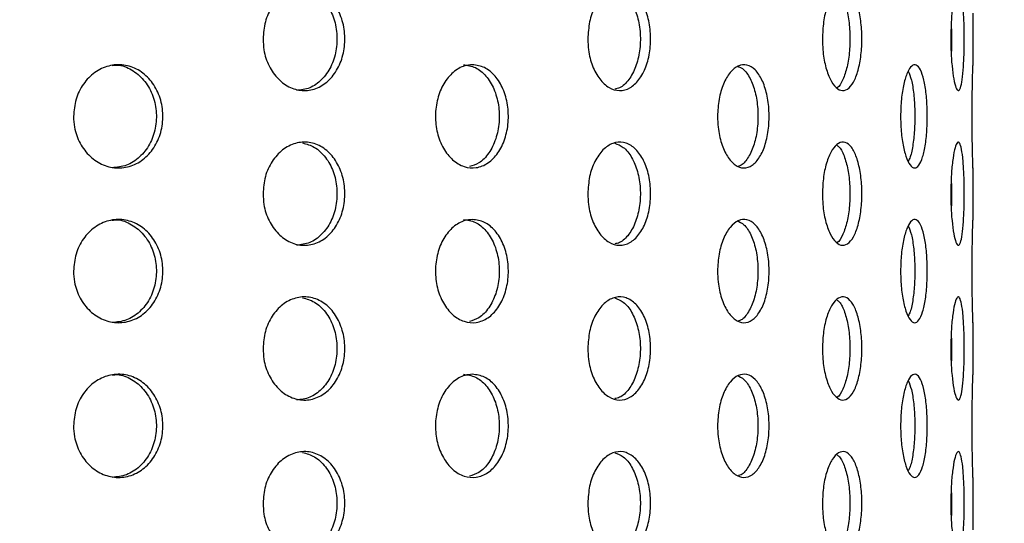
# Model space of a CAD drawing. Header units: millimetres. Extents: x 9412 to 81449, y 6786 to 18619.
# Tile 32 of 41: x 78615 to 78692, y 11873 to 11912. Entities that reach past the tile are written whole.
import ezdxf

# ---------------------------------------------------------------- set-up
doc = ezdxf.new("R2010")
doc.units = ezdxf.units.MM
doc.layers.add('Rysunek', color=7, linetype='Continuous', lineweight=25)
doc.layers.add('S_OPISY_ZB', color=3, linetype='Continuous', lineweight=25)
doc.styles.add('ISOCP', font='simplex.shx', dxfattribs={"width": 0.7})
doc.styles.add('styl3', font='arial.ttf', dxfattribs={"height": 180})
doc.dimstyles.new('ISO-100', dxfattribs={"dimtxt": 180, "dimasz": 130, "dimexe": 1.25, "dimexo": 0.625, "dimgap": 35, "dimtad": 1, "dimtoh": 1, "dimdec": 0, "dimtxsty": 'styl3', "dimcen": 5, "dimclrt": 256, "dimadec": 0, "dimazin": 0, "dimtfac": 1, "dimtdec": 0, "dimtmove": 0, "dimatfit": 3, "dimfxl": 1, "dimarcsym": 0})

# ---------------------------------------------------------------- blocks, each defined once
blk = doc.blocks.new('*D2')
at = {"layer": 'Defpoints', "color": 0}
for p in [(79931.794, 13076.435), (76210.976, 13075.81), (79931.794, 11323.657)]:
    blk.add_point(p, dxfattribs=at)
at = {"layer": 'S_OPISY_ZB', "color": 0, "linetype": 'ByBlock', "lineweight": -2, "ltscale": 200}
for p, q in [((76210.976, 13075.185), (76210.976, 11322.407)), ((79931.794, 13075.81), (79931.794, 11322.407)), ((76340.976, 11323.657), (79801.794, 11323.657))]:
    blk.add_line(p, q, dxfattribs=at)
at = {"layer": 'S_OPISY_ZB', "color": 0}
for points in [[(76340.976, 11345.323), (76340.976, 11301.99), (76210.976, 11323.657)], [(79801.794, 11301.99), (79801.794, 11345.323), (79931.794, 11323.657)]]:
    blk.add_solid(points, dxfattribs=at)
at = {"layer": 'S_OPISY_ZB', "insert": (77821.625, 11408.657), "char_height": 100, "attachment_point": 5, "style": 'ISOCP'}
blk.add_mtext('3720', dxfattribs=at)

msp = doc.modelspace()

# ---------------------------------------------------------------- linework, layer by layer
at = {"layer": 'Rysunek', "ltscale": 200}
for p, q in [((78689.301, 11912.258, -1.415), (78689.301, 11908.2, -1.415)), ((78689.301, 11900.258, -1.415), (78689.301, 11896.2, -1.415)), ((78689.301, 11888.258, -1.415), (78689.301, 11884.2, -1.415)), ((78689.301, 11876.258, -1.415), (78689.301, 11872.2, -1.415))]:
    msp.add_line(p, q, dxfattribs=at)
for points, knots in [([(78634.251, 11910.251, -1.415), (78634.287, 11910.701, -1.415), (78634.359, 11911.6, -1.415), (78634.917, 11912.797, -1.415), (78635.736, 11913.708, -1.415), (78636.751, 11914.228, -1.415), (78637.836, 11914.301, -1.415), (78638.871, 11913.917, -1.415), (78639.741, 11913.12, -1.415), (78640.352, 11911.999, -1.415), (78640.64, 11910.682, -1.415), (78640.573, 11909.316, -1.415), (78640.16, 11908.055, -1.415), (78639.443, 11907.043, -1.415), (78638.499, 11906.391, -1.415), (78637.43, 11906.175, -1.415), (78636.358, 11906.418, -1.415), (78635.401, 11907.093, -1.415), (78634.678, 11908.124, -1.415), (78634.303, 11909.239, -1.415), (78634.266, 11909.969, -1.415), (78634.251, 11910.251, -1.415)], [0, 0, 0, 0, 0.053672, 0.107344, 0.16103, 0.214727, 0.268407, 0.32207, 0.375742, 0.429435, 0.483129, 0.536801, 0.590464, 0.644143, 0.69784, 0.751527, 0.805193, 0.85886, 0.912547, 0.966244, 1, 1, 1, 1]), ([(78637.312, 11914.19, -1.415), (78637.628, 11914.102, -1.415), (78638.292, 11913.916, -1.415), (78639.131, 11913.113, -1.415), (78639.744, 11912.001, -1.415), (78640.031, 11910.681, -1.415), (78639.964, 11909.316, -1.415), (78639.551, 11908.054, -1.415), (78638.834, 11907.048, -1.415), (78637.9, 11906.376, -1.415), (78637.198, 11906.297, -1.415), (78636.852, 11906.258, -1.415)], [0, 0, 0, 0, 0.102314, 0.214919, 0.327569, 0.440219, 0.552824, 0.66541, 0.77803, 0.890688, 1, 1, 1, 1]), ([(78659.437, 11910.251, -1.415), (78659.465, 11910.701, -1.415), (78659.521, 11911.6, -1.415), (78659.956, 11912.797, -1.415), (78660.59, 11913.708, -1.415), (78661.374, 11914.228, -1.415), (78662.208, 11914.301, -1.415), (78662.998, 11913.917, -1.415), (78663.659, 11913.12, -1.415), (78664.122, 11911.999, -1.415), (78664.338, 11910.682, -1.415), (78664.288, 11909.316, -1.415), (78663.976, 11908.055, -1.415), (78663.433, 11907.043, -1.415), (78662.714, 11906.391, -1.415), (78661.897, 11906.175, -1.415), (78661.071, 11906.418, -1.415), (78660.331, 11907.093, -1.415), (78659.77, 11908.124, -1.415), (78659.477, 11909.239, -1.415), (78659.448, 11909.969, -1.415), (78659.437, 11910.251, -1.415)], [0, 0, 0, 0, 0.053672, 0.107343, 0.16103, 0.214727, 0.268407, 0.32207, 0.375742, 0.429435, 0.483129, 0.536801, 0.590464, 0.644143, 0.69784, 0.751527, 0.805194, 0.85886, 0.912547, 0.966244, 1, 1, 1, 1]), ([(78661.521, 11914.169, -1.415), (78661.748, 11914.085, -1.415), (78662.241, 11913.904, -1.415), (78662.865, 11913.112, -1.415), (78663.328, 11912.001, -1.415), (78663.545, 11910.681, -1.415), (78663.494, 11909.317, -1.415), (78663.183, 11908.051, -1.415), (78662.638, 11907.058, -1.415), (78662.051, 11906.46, -1.415), (78661.65, 11906.386, -1.415), (78661.521, 11906.362, -1.415)], [0, 0, 0, 0, 0.102355, 0.222365, 0.342423, 0.462482, 0.582492, 0.702481, 0.822508, 0.942574, 1, 1, 1, 1]), ([(78677.628, 11910.251, -1.415), (78677.646, 11910.701, -1.415), (78677.683, 11911.6, -1.415), (78677.964, 11912.797, -1.415), (78678.372, 11913.708, -1.415), (78678.871, 11914.228, -1.415), (78679.396, 11914.301, -1.415), (78679.888, 11913.917, -1.415), (78680.295, 11913.12, -1.415), (78680.577, 11911.999, -1.415), (78680.709, 11910.682, -1.415), (78680.678, 11909.316, -1.415), (78680.488, 11908.055, -1.415), (78680.156, 11907.043, -1.415), (78679.712, 11906.391, -1.415), (78679.201, 11906.175, -1.415), (78678.679, 11906.418, -1.415), (78678.206, 11907.093, -1.415), (78677.844, 11908.124, -1.415), (78677.654, 11909.239, -1.415), (78677.635, 11909.969, -1.415), (78677.628, 11910.251, -1.415)], [0, 0, 0, 0, 0.053672, 0.107343, 0.16103, 0.214727, 0.268407, 0.32207, 0.375742, 0.429435, 0.483129, 0.536801, 0.590464, 0.644143, 0.69784, 0.751527, 0.805193, 0.85886, 0.912547, 0.966244, 1, 1, 1, 1]), ([(78678.746, 11914.007, -1.415), (78678.815, 11913.961, -1.415), (78679.049, 11913.809, -1.415), (78679.369, 11913.103, -1.415), (78679.653, 11912.004, -1.415), (78679.784, 11910.68, -1.415), (78679.754, 11909.318, -1.415), (78679.565, 11908.047, -1.415), (78679.229, 11907.073, -1.415), (78678.935, 11906.526, -1.415), (78678.757, 11906.455, -1.415), (78678.747, 11906.451, -1.415)], [0, 0, 0, 0, 0.056373, 0.190016, 0.323714, 0.457412, 0.591056, 0.724676, 0.858339, 0.992045, 1, 1, 1, 1]), ([(78687.585, 11910.251, -1.415), (78687.592, 11910.701, -1.415), (78687.606, 11911.6, -1.415), (78687.715, 11912.797, -1.415), (78687.869, 11913.708, -1.415), (78688.049, 11914.228, -1.415), (78688.23, 11914.301, -1.415), (78688.39, 11913.917, -1.415), (78688.515, 11913.12, -1.415), (78688.597, 11911.999, -1.415), (78688.635, 11910.682, -1.415), (78688.626, 11909.316, -1.415), (78688.572, 11908.055, -1.415), (78688.473, 11907.043, -1.415), (78688.334, 11906.391, -1.415), (78688.164, 11906.175, -1.415), (78687.981, 11906.418, -1.415), (78687.807, 11907.093, -1.415), (78687.669, 11908.124, -1.415), (78687.595, 11909.239, -1.415), (78687.588, 11909.969, -1.415), (78687.585, 11910.251, -1.415)], [0, 0, 0, 0, 0.053672, 0.107343, 0.16103, 0.214727, 0.268407, 0.32207, 0.375742, 0.429435, 0.483129, 0.536801, 0.590464, 0.644143, 0.69784, 0.751527, 0.805193, 0.85886, 0.912547, 0.966244, 1, 1, 1, 1]), ([(78687.617, 11911.306, -1.415), (78687.624, 11911.098, -1.415), (78687.645, 11910.465, -1.415), (78687.643, 11909.667, -1.415), (78687.62, 11909.185, -1.415), (78687.617, 11909.112, -1.415)], [0, 0, 0, 0, 0.293441, 0.892575, 1, 1, 1, 1]), ([(78619.556, 11904.251, -1.415), (78619.595, 11904.701, -1.415), (78619.673, 11905.6, -1.415), (78620.28, 11906.797, -1.415), (78621.169, 11907.708, -1.415), (78622.275, 11908.228, -1.415), (78623.459, 11908.301, -1.415), (78624.591, 11907.917, -1.415), (78625.544, 11907.12, -1.415), (78626.215, 11905.999, -1.415), (78626.53, 11904.682, -1.415), (78626.457, 11903.316, -1.415), (78626.003, 11902.056, -1.415), (78625.217, 11901.043, -1.415), (78624.184, 11900.391, -1.415), (78623.016, 11900.175, -1.415), (78621.847, 11900.418, -1.415), (78620.805, 11901.093, -1.415), (78620.02, 11902.124, -1.415), (78619.612, 11903.239, -1.415), (78619.572, 11903.969, -1.415), (78619.556, 11904.251, -1.415)], [0, 0, 0, 0, 0.053672, 0.107343, 0.16103, 0.214727, 0.268407, 0.32207, 0.375742, 0.429435, 0.483129, 0.536801, 0.590464, 0.644143, 0.69784, 0.751527, 0.805193, 0.85886, 0.912547, 0.966244, 1, 1, 1, 1]), ([(78622.552, 11908.2, -1.415), (78622.685, 11908.214, -1.415), (78623.207, 11908.269, -1.415), (78624.091, 11907.897, -1.415), (78625.044, 11907.125, -1.415), (78625.714, 11905.998, -1.415), (78626.03, 11904.682, -1.415), (78625.957, 11903.316, -1.415), (78625.503, 11902.054, -1.415), (78624.717, 11901.048, -1.415), (78623.694, 11900.376, -1.415), (78622.927, 11900.297, -1.415), (78622.55, 11900.258, -1.415)], [0, 0, 0, 0, 0.036796, 0.144136, 0.251494, 0.358896, 0.466298, 0.573658, 0.680997, 0.788371, 0.895781, 1, 1, 1, 1]), ([(78650.492, 11908.251, -1.415), (78650.809, 11908.207, -1.415), (78651.443, 11908.119, -1.415), (78652.276, 11907.429, -1.415), (78652.905, 11906.414, -1.415), (78653.262, 11905.147, -1.415), (78653.312, 11903.78, -1.415), (78653.048, 11902.467, -1.415), (78652.499, 11901.355, -1.415), (78651.721, 11900.568, -1.415), (78650.798, 11900.197, -1.415), (78649.83, 11900.284, -1.415), (78648.928, 11900.817, -1.415), (78648.196, 11901.737, -1.415), (78647.723, 11902.94, -1.415), (78647.565, 11904.292, -1.415), (78647.743, 11905.638, -1.415), (78648.233, 11906.83, -1.415), (78648.977, 11907.725, -1.415), (78649.775, 11908.187, -1.415), (78650.293, 11908.233, -1.415), (78650.492, 11908.251, -1.415)], [0, 0, 0, 0, 0.053672, 0.107343, 0.16103, 0.214727, 0.268407, 0.32207, 0.375742, 0.429435, 0.483129, 0.536801, 0.590464, 0.644144, 0.69784, 0.751528, 0.805194, 0.85886, 0.912547, 0.966244, 1, 1, 1, 1]), ([(78649.785, 11908.251, -1.415), (78650.102, 11908.207, -1.415), (78650.736, 11908.119, -1.415), (78651.569, 11907.429, -1.415), (78652.197, 11906.414, -1.415), (78652.555, 11905.146, -1.415), (78652.604, 11903.781, -1.415), (78652.341, 11902.465, -1.415), (78651.791, 11901.363, -1.415), (78651.073, 11900.594, -1.415), (78650.517, 11900.424, -1.415), (78650.271, 11900.349, -1.415)], [0, 0, 0, 0, 0.11371, 0.227419, 0.341161, 0.454923, 0.568651, 0.682341, 0.796051, 0.909806, 1, 1, 1, 1]), ([(78669.497, 11904.251, -1.415), (78669.52, 11904.701, -1.415), (78669.567, 11905.6, -1.415), (78669.928, 11906.797, -1.415), (78670.454, 11907.708, -1.415), (78671.101, 11908.228, -1.415), (78671.786, 11908.301, -1.415), (78672.432, 11907.917, -1.415), (78672.971, 11907.12, -1.415), (78673.346, 11905.999, -1.415), (78673.522, 11904.682, -1.415), (78673.481, 11903.316, -1.415), (78673.228, 11902.056, -1.415), (78672.787, 11901.043, -1.415), (78672.201, 11900.391, -1.415), (78671.531, 11900.175, -1.415), (78670.851, 11900.418, -1.415), (78670.239, 11901.093, -1.415), (78669.773, 11902.124, -1.415), (78669.53, 11903.239, -1.415), (78669.506, 11903.969, -1.415), (78669.497, 11904.251, -1.415)], [0, 0, 0, 0, 0.053672, 0.107343, 0.16103, 0.214727, 0.268407, 0.32207, 0.375742, 0.429435, 0.483129, 0.536801, 0.590464, 0.644143, 0.69784, 0.751527, 0.805193, 0.85886, 0.912547, 0.966244, 1, 1, 1, 1]), ([(78671.014, 11908.165, -1.415), (78671.197, 11908.082, -1.415), (78671.598, 11907.901, -1.415), (78672.104, 11907.112, -1.415), (78672.48, 11906.001, -1.415), (78672.656, 11904.681, -1.415), (78672.615, 11903.317, -1.415), (78672.363, 11902.05, -1.415), (78671.918, 11901.063, -1.415), (78671.474, 11900.487, -1.415), (78671.182, 11900.414, -1.415), (78671.112, 11900.396, -1.415)], [0, 0, 0, 0, 0.103115, 0.225673, 0.34828, 0.470888, 0.593447, 0.715984, 0.838559, 0.961175, 1, 1, 1, 1]), ([(78683.692, 11904.251, -1.415), (78683.705, 11904.701, -1.415), (78683.73, 11905.6, -1.415), (78683.927, 11906.797, -1.415), (78684.21, 11907.708, -1.415), (78684.553, 11908.228, -1.415), (78684.909, 11908.301, -1.415), (78685.238, 11907.917, -1.415), (78685.506, 11907.12, -1.415), (78685.69, 11905.999, -1.415), (78685.775, 11904.682, -1.415), (78685.755, 11903.316, -1.415), (78685.632, 11902.056, -1.415), (78685.415, 11901.043, -1.415), (78685.121, 11900.391, -1.415), (78684.777, 11900.175, -1.415), (78684.422, 11900.418, -1.415), (78684.095, 11901.093, -1.415), (78683.843, 11902.124, -1.415), (78683.711, 11903.239, -1.415), (78683.697, 11903.969, -1.415), (78683.692, 11904.251, -1.415)], [0, 0, 0, 0, 0.053672, 0.107343, 0.16103, 0.214727, 0.268407, 0.32207, 0.375742, 0.429435, 0.483129, 0.536801, 0.590464, 0.644143, 0.69784, 0.751527, 0.805193, 0.85886, 0.912547, 0.966244, 1, 1, 1, 1]), ([(78684.29, 11907.765, -1.415), (78684.373, 11907.552, -1.415), (78684.55, 11907.102, -1.415), (78684.723, 11905.993, -1.415), (78684.809, 11904.684, -1.415), (78684.789, 11903.312, -1.415), (78684.664, 11902.068, -1.415), (78684.49, 11901.17, -1.415), (78684.34, 11900.877, -1.415), (78684.289, 11900.778, -1.415)], [0, 0, 0, 0, 0.139634, 0.295845, 0.452057, 0.608206, 0.764328, 0.920499, 1, 1, 1, 1]), ([(78689.24, 11904.251, -1.415), (78689.242, 11904.701, -1.415), (78689.244, 11905.6, -1.415), (78689.264, 11906.8, -1.415), (78689.284, 11907.696, -1.415), (78689.299, 11908.204, -1.415), (78689.299, 11908.201, -1.415), (78689.299, 11908.2, -1.415)], [0, 0, 0, 0, 0.214771, 0.42954, 0.64437, 0.85924, 1, 1, 1, 1]), ([(78689.3, 11900.258, -1.415), (78689.3, 11900.256, -1.415), (78689.303, 11900.181, -1.415), (78689.294, 11900.451, -1.415), (78689.277, 11901.084, -1.415), (78689.256, 11902.126, -1.415), (78689.242, 11903.239, -1.415), (78689.241, 11903.969, -1.415), (78689.24, 11904.251, -1.415)], [0, 0, 0, 0, 0.006511, 0.221089, 0.435667, 0.650329, 0.86503, 1, 1, 1, 1]), ([(78634.251, 11898.251, -1.415), (78634.287, 11898.701, -1.415), (78634.359, 11899.6, -1.415), (78634.917, 11900.797, -1.415), (78635.736, 11901.708, -1.415), (78636.751, 11902.228, -1.415), (78637.836, 11902.301, -1.415), (78638.871, 11901.917, -1.415), (78639.741, 11901.12, -1.415), (78640.352, 11899.999, -1.415), (78640.64, 11898.682, -1.415), (78640.573, 11897.316, -1.415), (78640.16, 11896.056, -1.415), (78639.443, 11895.043, -1.415), (78638.499, 11894.391, -1.415), (78637.43, 11894.175, -1.415), (78636.358, 11894.418, -1.415), (78635.401, 11895.093, -1.415), (78634.678, 11896.124, -1.415), (78634.303, 11897.239, -1.415), (78634.266, 11897.969, -1.415), (78634.251, 11898.251, -1.415)], [0, 0, 0, 0, 0.053672, 0.107344, 0.16103, 0.214727, 0.268408, 0.32207, 0.375742, 0.429435, 0.483129, 0.536801, 0.590464, 0.644144, 0.69784, 0.751528, 0.805194, 0.85886, 0.912547, 0.966244, 1, 1, 1, 1]), ([(78637.312, 11902.19, -1.415), (78637.628, 11902.102, -1.415), (78638.292, 11901.916, -1.415), (78639.131, 11901.113, -1.415), (78639.744, 11900.001, -1.415), (78640.031, 11898.681, -1.415), (78639.964, 11897.316, -1.415), (78639.551, 11896.054, -1.415), (78638.834, 11895.048, -1.415), (78637.9, 11894.376, -1.415), (78637.198, 11894.297, -1.415), (78636.852, 11894.258, -1.415)], [0, 0, 0, 0, 0.102314, 0.214919, 0.327568, 0.440219, 0.552825, 0.665409, 0.77803, 0.890688, 1, 1, 1, 1]), ([(78659.437, 11898.251, -1.415), (78659.465, 11898.701, -1.415), (78659.521, 11899.6, -1.415), (78659.956, 11900.797, -1.415), (78660.59, 11901.708, -1.415), (78661.374, 11902.228, -1.415), (78662.208, 11902.301, -1.415), (78662.998, 11901.917, -1.415), (78663.659, 11901.12, -1.415), (78664.122, 11899.999, -1.415), (78664.338, 11898.682, -1.415), (78664.288, 11897.316, -1.415), (78663.976, 11896.056, -1.415), (78663.433, 11895.043, -1.415), (78662.714, 11894.391, -1.415), (78661.897, 11894.175, -1.415), (78661.071, 11894.418, -1.415), (78660.331, 11895.093, -1.415), (78659.77, 11896.124, -1.415), (78659.477, 11897.239, -1.415), (78659.448, 11897.969, -1.415), (78659.437, 11898.251, -1.415)], [0, 0, 0, 0, 0.053672, 0.107343, 0.161031, 0.214727, 0.268407, 0.32207, 0.375742, 0.429435, 0.483129, 0.536801, 0.590464, 0.644144, 0.69784, 0.751528, 0.805194, 0.85886, 0.912547, 0.966244, 1, 1, 1, 1]), ([(78661.521, 11902.169, -1.415), (78661.748, 11902.085, -1.415), (78662.241, 11901.904, -1.415), (78662.865, 11901.112, -1.415), (78663.328, 11900.001, -1.415), (78663.545, 11898.681, -1.415), (78663.494, 11897.317, -1.415), (78663.183, 11896.051, -1.415), (78662.638, 11895.058, -1.415), (78662.051, 11894.46, -1.415), (78661.65, 11894.386, -1.415), (78661.521, 11894.362, -1.415)], [0, 0, 0, 0, 0.102356, 0.222365, 0.342423, 0.462482, 0.582493, 0.702481, 0.822508, 0.942574, 1, 1, 1, 1]), ([(78677.628, 11898.251, -1.415), (78677.646, 11898.701, -1.415), (78677.683, 11899.6, -1.415), (78677.964, 11900.797, -1.415), (78678.372, 11901.708, -1.415), (78678.871, 11902.228, -1.415), (78679.396, 11902.301, -1.415), (78679.888, 11901.917, -1.415), (78680.295, 11901.12, -1.415), (78680.577, 11899.999, -1.415), (78680.709, 11898.682, -1.415), (78680.678, 11897.316, -1.415), (78680.488, 11896.056, -1.415), (78680.156, 11895.043, -1.415), (78679.712, 11894.391, -1.415), (78679.201, 11894.175, -1.415), (78678.679, 11894.418, -1.415), (78678.206, 11895.093, -1.415), (78677.844, 11896.124, -1.415), (78677.654, 11897.239, -1.415), (78677.635, 11897.969, -1.415), (78677.628, 11898.251, -1.415)], [0, 0, 0, 0, 0.053672, 0.107343, 0.16103, 0.214727, 0.268407, 0.32207, 0.375742, 0.429435, 0.483129, 0.536801, 0.590464, 0.644144, 0.69784, 0.751528, 0.805194, 0.85886, 0.912547, 0.966244, 1, 1, 1, 1]), ([(78678.746, 11902.007, -1.415), (78678.815, 11901.961, -1.415), (78679.049, 11901.809, -1.415), (78679.369, 11901.103, -1.415), (78679.653, 11900.004, -1.415), (78679.784, 11898.68, -1.415), (78679.754, 11897.318, -1.415), (78679.565, 11896.047, -1.415), (78679.229, 11895.073, -1.415), (78678.935, 11894.526, -1.415), (78678.757, 11894.455, -1.415), (78678.747, 11894.451, -1.415)], [0, 0, 0, 0, 0.056373, 0.190016, 0.323713, 0.457411, 0.591056, 0.724676, 0.858339, 0.992045, 1, 1, 1, 1]), ([(78687.585, 11898.251, -1.415), (78687.592, 11898.701, -1.415), (78687.606, 11899.6, -1.415), (78687.715, 11900.797, -1.415), (78687.869, 11901.708, -1.415), (78688.049, 11902.228, -1.415), (78688.23, 11902.301, -1.415), (78688.39, 11901.917, -1.415), (78688.515, 11901.12, -1.415), (78688.597, 11899.999, -1.415), (78688.635, 11898.682, -1.415), (78688.626, 11897.316, -1.415), (78688.572, 11896.056, -1.415), (78688.473, 11895.043, -1.415), (78688.334, 11894.391, -1.415), (78688.164, 11894.175, -1.415), (78687.981, 11894.418, -1.415), (78687.807, 11895.093, -1.415), (78687.669, 11896.124, -1.415), (78687.595, 11897.239, -1.415), (78687.588, 11897.969, -1.415), (78687.585, 11898.251, -1.415)], [0, 0, 0, 0, 0.053672, 0.107344, 0.16103, 0.214727, 0.268407, 0.32207, 0.375742, 0.429435, 0.483129, 0.536801, 0.590464, 0.644144, 0.69784, 0.751528, 0.805194, 0.85886, 0.912547, 0.966244, 1, 1, 1, 1]), ([(78687.617, 11899.306, -1.415), (78687.624, 11899.098, -1.415), (78687.645, 11898.465, -1.415), (78687.643, 11897.667, -1.415), (78687.62, 11897.185, -1.415), (78687.617, 11897.112, -1.415)], [0, 0, 0, 0, 0.293438, 0.892575, 1, 1, 1, 1]), ([(78619.556, 11892.251, -1.415), (78619.595, 11892.701, -1.415), (78619.673, 11893.6, -1.415), (78620.28, 11894.797, -1.415), (78621.169, 11895.708, -1.415), (78622.275, 11896.228, -1.415), (78623.459, 11896.301, -1.415), (78624.591, 11895.917, -1.415), (78625.544, 11895.12, -1.415), (78626.215, 11893.999, -1.415), (78626.53, 11892.682, -1.415), (78626.457, 11891.316, -1.415), (78626.003, 11890.056, -1.415), (78625.217, 11889.043, -1.415), (78624.184, 11888.391, -1.415), (78623.016, 11888.175, -1.415), (78621.847, 11888.418, -1.415), (78620.805, 11889.093, -1.415), (78620.02, 11890.124, -1.415), (78619.612, 11891.239, -1.415), (78619.572, 11891.969, -1.415), (78619.556, 11892.251, -1.415)], [0, 0, 0, 0, 0.053672, 0.107343, 0.16103, 0.214727, 0.268408, 0.32207, 0.375742, 0.429435, 0.483129, 0.536801, 0.590464, 0.644143, 0.69784, 0.751527, 0.805193, 0.85886, 0.912547, 0.966244, 1, 1, 1, 1]), ([(78622.552, 11896.2, -1.415), (78622.685, 11896.214, -1.415), (78623.207, 11896.269, -1.415), (78624.091, 11895.897, -1.415), (78625.044, 11895.125, -1.415), (78625.714, 11893.998, -1.415), (78626.03, 11892.682, -1.415), (78625.957, 11891.316, -1.415), (78625.503, 11890.054, -1.415), (78624.717, 11889.048, -1.415), (78623.694, 11888.376, -1.415), (78622.927, 11888.297, -1.415), (78622.55, 11888.258, -1.415)], [0, 0, 0, 0, 0.036796, 0.144136, 0.251494, 0.358896, 0.466299, 0.573658, 0.680998, 0.788372, 0.895781, 1, 1, 1, 1]), ([(78650.492, 11896.251, -1.415), (78650.809, 11896.207, -1.415), (78651.443, 11896.119, -1.415), (78652.276, 11895.429, -1.415), (78652.905, 11894.414, -1.415), (78653.262, 11893.147, -1.415), (78653.312, 11891.78, -1.415), (78653.048, 11890.467, -1.415), (78652.499, 11889.355, -1.415), (78651.721, 11888.568, -1.415), (78650.798, 11888.197, -1.415), (78649.83, 11888.284, -1.415), (78648.928, 11888.817, -1.415), (78648.196, 11889.737, -1.415), (78647.723, 11890.94, -1.415), (78647.565, 11892.292, -1.415), (78647.743, 11893.638, -1.415), (78648.233, 11894.83, -1.415), (78648.977, 11895.725, -1.415), (78649.775, 11896.187, -1.415), (78650.293, 11896.233, -1.415), (78650.492, 11896.251, -1.415)], [0, 0, 0, 0, 0.053672, 0.107343, 0.16103, 0.214727, 0.268407, 0.32207, 0.375742, 0.429435, 0.483129, 0.536801, 0.590464, 0.644143, 0.69784, 0.751527, 0.805194, 0.85886, 0.912547, 0.966244, 1, 1, 1, 1]), ([(78649.785, 11896.251, -1.415), (78650.102, 11896.207, -1.415), (78650.736, 11896.119, -1.415), (78651.569, 11895.429, -1.415), (78652.197, 11894.414, -1.415), (78652.555, 11893.146, -1.415), (78652.604, 11891.781, -1.415), (78652.341, 11890.465, -1.415), (78651.791, 11889.363, -1.415), (78651.073, 11888.594, -1.415), (78650.517, 11888.424, -1.415), (78650.271, 11888.349, -1.415)], [0, 0, 0, 0, 0.11371, 0.227419, 0.34116, 0.454924, 0.568651, 0.682341, 0.79605, 0.909806, 1, 1, 1, 1]), ([(78669.497, 11892.251, -1.415), (78669.52, 11892.701, -1.415), (78669.567, 11893.6, -1.415), (78669.928, 11894.797, -1.415), (78670.454, 11895.708, -1.415), (78671.101, 11896.228, -1.415), (78671.786, 11896.301, -1.415), (78672.432, 11895.917, -1.415), (78672.971, 11895.12, -1.415), (78673.346, 11893.999, -1.415), (78673.522, 11892.682, -1.415), (78673.481, 11891.316, -1.415), (78673.228, 11890.056, -1.415), (78672.787, 11889.043, -1.415), (78672.201, 11888.391, -1.415), (78671.531, 11888.175, -1.415), (78670.851, 11888.418, -1.415), (78670.239, 11889.093, -1.415), (78669.773, 11890.124, -1.415), (78669.53, 11891.239, -1.415), (78669.506, 11891.969, -1.415), (78669.497, 11892.251, -1.415)], [0, 0, 0, 0, 0.053672, 0.107343, 0.16103, 0.214727, 0.268407, 0.32207, 0.375742, 0.429435, 0.483129, 0.536801, 0.590464, 0.644143, 0.69784, 0.751527, 0.805193, 0.85886, 0.912547, 0.966244, 1, 1, 1, 1]), ([(78683.692, 11892.251, -1.415), (78683.705, 11892.701, -1.415), (78683.73, 11893.6, -1.415), (78683.927, 11894.797, -1.415), (78684.21, 11895.708, -1.415), (78684.553, 11896.228, -1.415), (78684.909, 11896.301, -1.415), (78685.238, 11895.917, -1.415), (78685.506, 11895.12, -1.415), (78685.69, 11893.999, -1.415), (78685.775, 11892.682, -1.415), (78685.755, 11891.316, -1.415), (78685.632, 11890.056, -1.415), (78685.415, 11889.043, -1.415), (78685.121, 11888.391, -1.415), (78684.777, 11888.175, -1.415), (78684.422, 11888.418, -1.415), (78684.095, 11889.093, -1.415), (78683.843, 11890.124, -1.415), (78683.711, 11891.239, -1.415), (78683.697, 11891.969, -1.415), (78683.692, 11892.251, -1.415)], [0, 0, 0, 0, 0.053672, 0.107343, 0.16103, 0.214727, 0.268407, 0.32207, 0.375742, 0.429435, 0.483129, 0.536801, 0.590464, 0.644143, 0.69784, 0.751527, 0.805193, 0.85886, 0.912547, 0.966244, 1, 1, 1, 1]), ([(78689.24, 11892.251, -1.415), (78689.242, 11892.701, -1.415), (78689.244, 11893.6, -1.415), (78689.264, 11894.8, -1.415), (78689.284, 11895.696, -1.415), (78689.299, 11896.204, -1.415), (78689.299, 11896.201, -1.415), (78689.299, 11896.2, -1.415)], [0, 0, 0, 0, 0.214771, 0.42954, 0.64437, 0.85924, 1, 1, 1, 1]), ([(78671.014, 11896.165, -1.415), (78671.197, 11896.082, -1.415), (78671.598, 11895.901, -1.415), (78672.104, 11895.112, -1.415), (78672.48, 11894.001, -1.415), (78672.656, 11892.681, -1.415), (78672.615, 11891.317, -1.415), (78672.363, 11890.05, -1.415), (78671.918, 11889.063, -1.415), (78671.474, 11888.487, -1.415), (78671.182, 11888.414, -1.415), (78671.112, 11888.396, -1.415)], [0, 0, 0, 0, 0.103115, 0.225672, 0.34828, 0.470889, 0.593447, 0.715984, 0.838559, 0.961175, 1, 1, 1, 1]), ([(78684.29, 11895.765, -1.415), (78684.373, 11895.552, -1.415), (78684.55, 11895.102, -1.415), (78684.723, 11893.993, -1.415), (78684.809, 11892.684, -1.415), (78684.789, 11891.312, -1.415), (78684.664, 11890.068, -1.415), (78684.49, 11889.17, -1.415), (78684.34, 11888.877, -1.415), (78684.289, 11888.778, -1.415)], [0, 0, 0, 0, 0.139633, 0.295845, 0.452057, 0.608206, 0.764328, 0.920499, 1, 1, 1, 1]), ([(78689.3, 11888.258, -1.415), (78689.3, 11888.256, -1.415), (78689.303, 11888.181, -1.415), (78689.294, 11888.451, -1.415), (78689.277, 11889.084, -1.415), (78689.256, 11890.126, -1.415), (78689.242, 11891.239, -1.415), (78689.241, 11891.969, -1.415), (78689.24, 11892.251, -1.415)], [0, 0, 0, 0, 0.006511, 0.221089, 0.435667, 0.650329, 0.86503, 1, 1, 1, 1]), ([(78634.251, 11886.251, -1.415), (78634.287, 11886.701, -1.415), (78634.359, 11887.6, -1.415), (78634.917, 11888.797, -1.415), (78635.736, 11889.708, -1.415), (78636.751, 11890.228, -1.415), (78637.836, 11890.301, -1.415), (78638.871, 11889.917, -1.415), (78639.741, 11889.12, -1.415), (78640.352, 11887.999, -1.415), (78640.64, 11886.682, -1.415), (78640.573, 11885.316, -1.415), (78640.16, 11884.056, -1.415), (78639.443, 11883.043, -1.415), (78638.499, 11882.391, -1.415), (78637.43, 11882.175, -1.415), (78636.358, 11882.418, -1.415), (78635.401, 11883.093, -1.415), (78634.678, 11884.124, -1.415), (78634.303, 11885.239, -1.415), (78634.266, 11885.969, -1.415), (78634.251, 11886.251, -1.415)], [0, 0, 0, 0, 0.053672, 0.107344, 0.161031, 0.214727, 0.268408, 0.32207, 0.375742, 0.429436, 0.483129, 0.536801, 0.590464, 0.644144, 0.69784, 0.751528, 0.805194, 0.85886, 0.912547, 0.966244, 1, 1, 1, 1]), ([(78637.312, 11890.19, -1.415), (78637.628, 11890.102, -1.415), (78638.292, 11889.916, -1.415), (78639.131, 11889.113, -1.415), (78639.744, 11888.001, -1.415), (78640.031, 11886.681, -1.415), (78639.964, 11885.316, -1.415), (78639.551, 11884.054, -1.415), (78638.834, 11883.048, -1.415), (78637.9, 11882.376, -1.415), (78637.198, 11882.297, -1.415), (78636.852, 11882.258, -1.415)], [0, 0, 0, 0, 0.102314, 0.214919, 0.327568, 0.440219, 0.552824, 0.665409, 0.778031, 0.890688, 1, 1, 1, 1]), ([(78659.437, 11886.251, -1.415), (78659.465, 11886.701, -1.415), (78659.521, 11887.6, -1.415), (78659.956, 11888.797, -1.415), (78660.59, 11889.708, -1.415), (78661.374, 11890.228, -1.415), (78662.208, 11890.301, -1.415), (78662.998, 11889.917, -1.415), (78663.659, 11889.12, -1.415), (78664.122, 11887.999, -1.415), (78664.338, 11886.682, -1.415), (78664.288, 11885.316, -1.415), (78663.976, 11884.056, -1.415), (78663.433, 11883.043, -1.415), (78662.714, 11882.391, -1.415), (78661.897, 11882.175, -1.415), (78661.071, 11882.418, -1.415), (78660.331, 11883.093, -1.415), (78659.77, 11884.124, -1.415), (78659.477, 11885.239, -1.415), (78659.448, 11885.969, -1.415), (78659.437, 11886.251, -1.415)], [0, 0, 0, 0, 0.053672, 0.107344, 0.161031, 0.214727, 0.268408, 0.32207, 0.375742, 0.429435, 0.483129, 0.536801, 0.590464, 0.644144, 0.69784, 0.751528, 0.805194, 0.85886, 0.912547, 0.966244, 1, 1, 1, 1]), ([(78661.521, 11890.169, -1.415), (78661.748, 11890.085, -1.415), (78662.241, 11889.904, -1.415), (78662.865, 11889.112, -1.415), (78663.328, 11888.001, -1.415), (78663.545, 11886.681, -1.415), (78663.494, 11885.317, -1.415), (78663.183, 11884.051, -1.415), (78662.638, 11883.058, -1.415), (78662.051, 11882.46, -1.415), (78661.65, 11882.386, -1.415), (78661.521, 11882.362, -1.415)], [0, 0, 0, 0, 0.102356, 0.222365, 0.342423, 0.462482, 0.582492, 0.702481, 0.822508, 0.942574, 1, 1, 1, 1]), ([(78677.628, 11886.251, -1.415), (78677.646, 11886.701, -1.415), (78677.683, 11887.6, -1.415), (78677.964, 11888.797, -1.415), (78678.372, 11889.708, -1.415), (78678.871, 11890.228, -1.415), (78679.396, 11890.301, -1.415), (78679.888, 11889.917, -1.415), (78680.295, 11889.12, -1.415), (78680.577, 11887.999, -1.415), (78680.709, 11886.682, -1.415), (78680.678, 11885.316, -1.415), (78680.488, 11884.056, -1.415), (78680.156, 11883.043, -1.415), (78679.712, 11882.391, -1.415), (78679.201, 11882.175, -1.415), (78678.679, 11882.418, -1.415), (78678.206, 11883.093, -1.415), (78677.844, 11884.124, -1.415), (78677.654, 11885.239, -1.415), (78677.635, 11885.969, -1.415), (78677.628, 11886.251, -1.415)], [0, 0, 0, 0, 0.053672, 0.107344, 0.161031, 0.214727, 0.268408, 0.32207, 0.375742, 0.429436, 0.483129, 0.536801, 0.590464, 0.644144, 0.69784, 0.751528, 0.805194, 0.85886, 0.912547, 0.966244, 1, 1, 1, 1]), ([(78687.585, 11886.251, -1.415), (78687.592, 11886.701, -1.415), (78687.606, 11887.6, -1.415), (78687.715, 11888.797, -1.415), (78687.869, 11889.708, -1.415), (78688.049, 11890.228, -1.415), (78688.23, 11890.301, -1.415), (78688.39, 11889.917, -1.415), (78688.515, 11889.12, -1.415), (78688.597, 11887.999, -1.415), (78688.635, 11886.682, -1.415), (78688.626, 11885.316, -1.415), (78688.572, 11884.056, -1.415), (78688.473, 11883.043, -1.415), (78688.334, 11882.391, -1.415), (78688.164, 11882.175, -1.415), (78687.981, 11882.418, -1.415), (78687.807, 11883.093, -1.415), (78687.669, 11884.124, -1.415), (78687.595, 11885.239, -1.415), (78687.588, 11885.969, -1.415), (78687.585, 11886.251, -1.415)], [0, 0, 0, 0, 0.053672, 0.107344, 0.161031, 0.214727, 0.268408, 0.32207, 0.375742, 0.429436, 0.483129, 0.536801, 0.590464, 0.644144, 0.69784, 0.751528, 0.805194, 0.85886, 0.912547, 0.966244, 1, 1, 1, 1]), ([(78678.746, 11890.007, -1.415), (78678.815, 11889.961, -1.415), (78679.049, 11889.809, -1.415), (78679.369, 11889.103, -1.415), (78679.653, 11888.004, -1.415), (78679.784, 11886.68, -1.415), (78679.754, 11885.318, -1.415), (78679.565, 11884.047, -1.415), (78679.229, 11883.073, -1.415), (78678.935, 11882.526, -1.415), (78678.757, 11882.455, -1.415), (78678.747, 11882.451, -1.415)], [0, 0, 0, 0, 0.056373, 0.190016, 0.323713, 0.457411, 0.591055, 0.724676, 0.858339, 0.992045, 1, 1, 1, 1]), ([(78687.617, 11887.306, -1.415), (78687.624, 11887.098, -1.415), (78687.645, 11886.465, -1.415), (78687.643, 11885.667, -1.415), (78687.62, 11885.185, -1.415), (78687.617, 11885.112, -1.415)], [0, 0, 0, 0, 0.293439, 0.892575, 1, 1, 1, 1]), ([(78619.556, 11880.251, -1.415), (78619.595, 11880.701, -1.415), (78619.673, 11881.6, -1.415), (78620.28, 11882.797, -1.415), (78621.169, 11883.708, -1.415), (78622.275, 11884.228, -1.415), (78623.459, 11884.301, -1.415), (78624.591, 11883.917, -1.415), (78625.544, 11883.12, -1.415), (78626.215, 11881.999, -1.415), (78626.53, 11880.682, -1.415), (78626.457, 11879.316, -1.415), (78626.003, 11878.056, -1.415), (78625.217, 11877.043, -1.415), (78624.184, 11876.391, -1.415), (78623.016, 11876.175, -1.415), (78621.847, 11876.418, -1.415), (78620.805, 11877.093, -1.415), (78620.02, 11878.124, -1.415), (78619.612, 11879.239, -1.415), (78619.572, 11879.969, -1.415), (78619.556, 11880.251, -1.415)], [0, 0, 0, 0, 0.053672, 0.107343, 0.16103, 0.214727, 0.268408, 0.32207, 0.375742, 0.429435, 0.483129, 0.536801, 0.590464, 0.644144, 0.69784, 0.751527, 0.805193, 0.85886, 0.912547, 0.966244, 1, 1, 1, 1]), ([(78622.552, 11884.2, -1.415), (78622.685, 11884.214, -1.415), (78623.207, 11884.269, -1.415), (78624.091, 11883.897, -1.415), (78625.044, 11883.125, -1.415), (78625.714, 11881.998, -1.415), (78626.03, 11880.682, -1.415), (78625.957, 11879.316, -1.415), (78625.503, 11878.054, -1.415), (78624.717, 11877.048, -1.415), (78623.694, 11876.376, -1.415), (78622.927, 11876.297, -1.415), (78622.55, 11876.258, -1.415)], [0, 0, 0, 0, 0.036796, 0.144136, 0.251494, 0.358896, 0.466298, 0.573658, 0.680998, 0.788372, 0.895781, 1, 1, 1, 1]), ([(78650.492, 11884.251, -1.415), (78650.809, 11884.207, -1.415), (78651.443, 11884.119, -1.415), (78652.276, 11883.429, -1.415), (78652.905, 11882.414, -1.415), (78653.262, 11881.147, -1.415), (78653.312, 11879.78, -1.415), (78653.048, 11878.467, -1.415), (78652.499, 11877.355, -1.415), (78651.721, 11876.568, -1.415), (78650.798, 11876.197, -1.415), (78649.83, 11876.284, -1.415), (78648.928, 11876.817, -1.415), (78648.196, 11877.737, -1.415), (78647.723, 11878.94, -1.415), (78647.565, 11880.292, -1.415), (78647.743, 11881.638, -1.415), (78648.233, 11882.83, -1.415), (78648.977, 11883.725, -1.415), (78649.775, 11884.187, -1.415), (78650.293, 11884.233, -1.415), (78650.492, 11884.251, -1.415)], [0, 0, 0, 0, 0.053672, 0.107343, 0.16103, 0.214727, 0.268407, 0.32207, 0.375742, 0.429435, 0.483129, 0.536801, 0.590464, 0.644144, 0.69784, 0.751528, 0.805194, 0.85886, 0.912547, 0.966244, 1, 1, 1, 1]), ([(78649.785, 11884.251, -1.415), (78650.102, 11884.207, -1.415), (78650.736, 11884.119, -1.415), (78651.569, 11883.429, -1.415), (78652.197, 11882.414, -1.415), (78652.555, 11881.146, -1.415), (78652.604, 11879.781, -1.415), (78652.341, 11878.465, -1.415), (78651.791, 11877.363, -1.415), (78651.073, 11876.594, -1.415), (78650.517, 11876.424, -1.415), (78650.271, 11876.349, -1.415)], [0, 0, 0, 0, 0.11371, 0.227419, 0.34116, 0.454924, 0.568651, 0.682341, 0.79605, 0.909806, 1, 1, 1, 1]), ([(78669.497, 11880.251, -1.415), (78669.52, 11880.701, -1.415), (78669.567, 11881.6, -1.415), (78669.928, 11882.797, -1.415), (78670.454, 11883.708, -1.415), (78671.101, 11884.228, -1.415), (78671.786, 11884.301, -1.415), (78672.432, 11883.917, -1.415), (78672.971, 11883.12, -1.415), (78673.346, 11881.999, -1.415), (78673.522, 11880.682, -1.415), (78673.481, 11879.316, -1.415), (78673.228, 11878.056, -1.415), (78672.787, 11877.043, -1.415), (78672.201, 11876.391, -1.415), (78671.531, 11876.175, -1.415), (78670.851, 11876.418, -1.415), (78670.239, 11877.093, -1.415), (78669.773, 11878.124, -1.415), (78669.53, 11879.239, -1.415), (78669.506, 11879.969, -1.415), (78669.497, 11880.251, -1.415)], [0, 0, 0, 0, 0.053672, 0.107343, 0.16103, 0.214727, 0.268407, 0.32207, 0.375742, 0.429435, 0.483129, 0.536801, 0.590464, 0.644143, 0.69784, 0.751527, 0.805193, 0.85886, 0.912547, 0.966244, 1, 1, 1, 1]), ([(78671.014, 11884.165, -1.415), (78671.197, 11884.082, -1.415), (78671.598, 11883.901, -1.415), (78672.104, 11883.112, -1.415), (78672.48, 11882.001, -1.415), (78672.656, 11880.681, -1.415), (78672.615, 11879.317, -1.415), (78672.363, 11878.05, -1.415), (78671.918, 11877.062, -1.415), (78671.474, 11876.487, -1.415), (78671.182, 11876.414, -1.415), (78671.112, 11876.396, -1.415)], [0, 0, 0, 0, 0.103115, 0.225673, 0.34828, 0.470888, 0.593447, 0.715984, 0.83856, 0.961175, 1, 1, 1, 1]), ([(78683.692, 11880.251, -1.415), (78683.705, 11880.701, -1.415), (78683.73, 11881.6, -1.415), (78683.927, 11882.797, -1.415), (78684.21, 11883.708, -1.415), (78684.553, 11884.228, -1.415), (78684.909, 11884.301, -1.415), (78685.238, 11883.917, -1.415), (78685.506, 11883.12, -1.415), (78685.69, 11881.999, -1.415), (78685.775, 11880.682, -1.415), (78685.755, 11879.316, -1.415), (78685.632, 11878.056, -1.415), (78685.415, 11877.043, -1.415), (78685.121, 11876.391, -1.415), (78684.777, 11876.175, -1.415), (78684.422, 11876.418, -1.415), (78684.095, 11877.093, -1.415), (78683.843, 11878.124, -1.415), (78683.711, 11879.239, -1.415), (78683.697, 11879.969, -1.415), (78683.692, 11880.251, -1.415)], [0, 0, 0, 0, 0.053672, 0.107343, 0.16103, 0.214727, 0.268407, 0.32207, 0.375742, 0.429435, 0.483129, 0.536801, 0.590464, 0.644144, 0.69784, 0.751528, 0.805194, 0.85886, 0.912547, 0.966244, 1, 1, 1, 1]), ([(78689.24, 11880.251, -1.415), (78689.242, 11880.701, -1.415), (78689.244, 11881.6, -1.415), (78689.264, 11882.8, -1.415), (78689.284, 11883.696, -1.415), (78689.299, 11884.204, -1.415), (78689.299, 11884.201, -1.415), (78689.299, 11884.2, -1.415)], [0, 0, 0, 0, 0.214771, 0.42954, 0.64437, 0.85924, 1, 1, 1, 1]), ([(78684.29, 11883.765, -1.415), (78684.373, 11883.552, -1.415), (78684.55, 11883.102, -1.415), (78684.723, 11881.993, -1.415), (78684.809, 11880.684, -1.415), (78684.789, 11879.312, -1.415), (78684.664, 11878.068, -1.415), (78684.49, 11877.17, -1.415), (78684.34, 11876.877, -1.415), (78684.289, 11876.778, -1.415)], [0, 0, 0, 0, 0.139634, 0.295845, 0.452057, 0.608207, 0.764328, 0.920499, 1, 1, 1, 1]), ([(78689.3, 11876.258, -1.415), (78689.3, 11876.256, -1.415), (78689.303, 11876.181, -1.415), (78689.294, 11876.451, -1.415), (78689.277, 11877.084, -1.415), (78689.256, 11878.126, -1.415), (78689.242, 11879.239, -1.415), (78689.241, 11879.969, -1.415), (78689.24, 11880.251, -1.415)], [0, 0, 0, 0, 0.006511, 0.221089, 0.435667, 0.65033, 0.865031, 1, 1, 1, 1]), ([(78634.251, 11874.251, -1.415), (78634.287, 11874.701, -1.415), (78634.359, 11875.6, -1.415), (78634.917, 11876.797, -1.415), (78635.736, 11877.708, -1.415), (78636.751, 11878.228, -1.415), (78637.836, 11878.301, -1.415), (78638.871, 11877.917, -1.415), (78639.741, 11877.12, -1.415), (78640.352, 11875.999, -1.415), (78640.64, 11874.682, -1.415), (78640.573, 11873.316, -1.415), (78640.16, 11872.056, -1.415), (78639.443, 11871.043, -1.415), (78638.499, 11870.391, -1.415), (78637.43, 11870.175, -1.415), (78636.358, 11870.418, -1.415), (78635.401, 11871.093, -1.415), (78634.678, 11872.124, -1.415), (78634.303, 11873.239, -1.415), (78634.266, 11873.969, -1.415), (78634.251, 11874.251, -1.415)], [0, 0, 0, 0, 0.053672, 0.107344, 0.16103, 0.214727, 0.268407, 0.32207, 0.375742, 0.429435, 0.483129, 0.536801, 0.590464, 0.644143, 0.69784, 0.751527, 0.805193, 0.85886, 0.912547, 0.966244, 1, 1, 1, 1]), ([(78637.312, 11878.19, -1.415), (78637.628, 11878.102, -1.415), (78638.292, 11877.916, -1.415), (78639.131, 11877.113, -1.415), (78639.744, 11876.001, -1.415), (78640.031, 11874.681, -1.415), (78639.964, 11873.316, -1.415), (78639.551, 11872.054, -1.415), (78638.834, 11871.048, -1.415), (78637.9, 11870.376, -1.415), (78637.198, 11870.297, -1.415), (78636.852, 11870.258, -1.415)], [0, 0, 0, 0, 0.102314, 0.214919, 0.327569, 0.440219, 0.552824, 0.66541, 0.77803, 0.890688, 1, 1, 1, 1]), ([(78659.437, 11874.251, -1.415), (78659.465, 11874.701, -1.415), (78659.521, 11875.6, -1.415), (78659.956, 11876.797, -1.415), (78660.59, 11877.708, -1.415), (78661.374, 11878.228, -1.415), (78662.208, 11878.301, -1.415), (78662.998, 11877.917, -1.415), (78663.659, 11877.12, -1.415), (78664.122, 11875.999, -1.415), (78664.338, 11874.682, -1.415), (78664.288, 11873.316, -1.415), (78663.976, 11872.056, -1.415), (78663.433, 11871.043, -1.415), (78662.714, 11870.391, -1.415), (78661.897, 11870.175, -1.415), (78661.071, 11870.418, -1.415), (78660.331, 11871.093, -1.415), (78659.77, 11872.124, -1.415), (78659.477, 11873.239, -1.415), (78659.448, 11873.969, -1.415), (78659.437, 11874.251, -1.415)], [0, 0, 0, 0, 0.053672, 0.107343, 0.16103, 0.214727, 0.268407, 0.32207, 0.375742, 0.429435, 0.483129, 0.536801, 0.590464, 0.644143, 0.69784, 0.751527, 0.805194, 0.85886, 0.912547, 0.966244, 1, 1, 1, 1]), ([(78661.521, 11878.169, -1.415), (78661.748, 11878.085, -1.415), (78662.241, 11877.904, -1.415), (78662.865, 11877.112, -1.415), (78663.328, 11876.001, -1.415), (78663.545, 11874.681, -1.415), (78663.494, 11873.317, -1.415), (78663.183, 11872.051, -1.415), (78662.638, 11871.058, -1.415), (78662.051, 11870.46, -1.415), (78661.65, 11870.386, -1.415), (78661.521, 11870.362, -1.415)], [0, 0, 0, 0, 0.102355, 0.222365, 0.342423, 0.462482, 0.582492, 0.702481, 0.822508, 0.942574, 1, 1, 1, 1]), ([(78677.628, 11874.251, -1.415), (78677.646, 11874.701, -1.415), (78677.683, 11875.6, -1.415), (78677.964, 11876.797, -1.415), (78678.372, 11877.708, -1.415), (78678.871, 11878.228, -1.415), (78679.396, 11878.301, -1.415), (78679.888, 11877.917, -1.415), (78680.295, 11877.12, -1.415), (78680.577, 11875.999, -1.415), (78680.709, 11874.682, -1.415), (78680.678, 11873.316, -1.415), (78680.488, 11872.056, -1.415), (78680.156, 11871.043, -1.415), (78679.712, 11870.391, -1.415), (78679.201, 11870.175, -1.415), (78678.679, 11870.418, -1.415), (78678.206, 11871.093, -1.415), (78677.844, 11872.124, -1.415), (78677.654, 11873.239, -1.415), (78677.635, 11873.969, -1.415), (78677.628, 11874.251, -1.415)], [0, 0, 0, 0, 0.053672, 0.107343, 0.16103, 0.214727, 0.268407, 0.32207, 0.375742, 0.429435, 0.483129, 0.536801, 0.590464, 0.644143, 0.69784, 0.751527, 0.805193, 0.85886, 0.912547, 0.966244, 1, 1, 1, 1]), ([(78678.746, 11878.007, -1.415), (78678.815, 11877.961, -1.415), (78679.049, 11877.809, -1.415), (78679.369, 11877.103, -1.415), (78679.653, 11876.004, -1.415), (78679.784, 11874.68, -1.415), (78679.754, 11873.318, -1.415), (78679.565, 11872.047, -1.415), (78679.229, 11871.073, -1.415), (78678.935, 11870.526, -1.415), (78678.757, 11870.455, -1.415), (78678.747, 11870.451, -1.415)], [0, 0, 0, 0, 0.056373, 0.190016, 0.323714, 0.457412, 0.591056, 0.724676, 0.858339, 0.992045, 1, 1, 1, 1]), ([(78687.585, 11874.251, -1.415), (78687.592, 11874.701, -1.415), (78687.606, 11875.6, -1.415), (78687.715, 11876.797, -1.415), (78687.869, 11877.708, -1.415), (78688.049, 11878.228, -1.415), (78688.23, 11878.301, -1.415), (78688.39, 11877.917, -1.415), (78688.515, 11877.12, -1.415), (78688.597, 11875.999, -1.415), (78688.635, 11874.682, -1.415), (78688.626, 11873.316, -1.415), (78688.572, 11872.056, -1.415), (78688.473, 11871.043, -1.415), (78688.334, 11870.391, -1.415), (78688.164, 11870.175, -1.415), (78687.981, 11870.418, -1.415), (78687.807, 11871.093, -1.415), (78687.669, 11872.124, -1.415), (78687.595, 11873.239, -1.415), (78687.588, 11873.969, -1.415), (78687.585, 11874.251, -1.415)], [0, 0, 0, 0, 0.053672, 0.107343, 0.16103, 0.214727, 0.268407, 0.32207, 0.375742, 0.429435, 0.483129, 0.536801, 0.590464, 0.644143, 0.69784, 0.751527, 0.805193, 0.85886, 0.912547, 0.966244, 1, 1, 1, 1]), ([(78687.617, 11875.306, -1.415), (78687.624, 11875.098, -1.415), (78687.645, 11874.465, -1.415), (78687.643, 11873.667, -1.415), (78687.62, 11873.185, -1.415), (78687.617, 11873.112, -1.415)], [0, 0, 0, 0, 0.293439, 0.892575, 1, 1, 1, 1])]:
    msp.add_open_spline(points, degree=3, knots=knots, dxfattribs=at)

# ---------------------------------------------------------------- dimensions: what is measured, and where the dimension line sits
at = {"layer": 'S_OPISY_ZB', "ltscale": 200}
dim = msp.add_linear_dim(base=(79931.794, 11323.657), p1=(76210.976, 13075.81, 1.286), p2=(79931.794, 13076.435, 0.185), dimstyle='ISO-100', override={"dimtxt": 100, "dimrnd": 2, "dimtxsty": 'ISOCP'}, dxfattribs=at)
dim.commit()
dim.dimension.update_dxf_attribs({"geometry": '*D2', "text_midpoint": (77821.625, 11323.657), "dimtype": 160})

doc.saveas('drawing.dxf')
